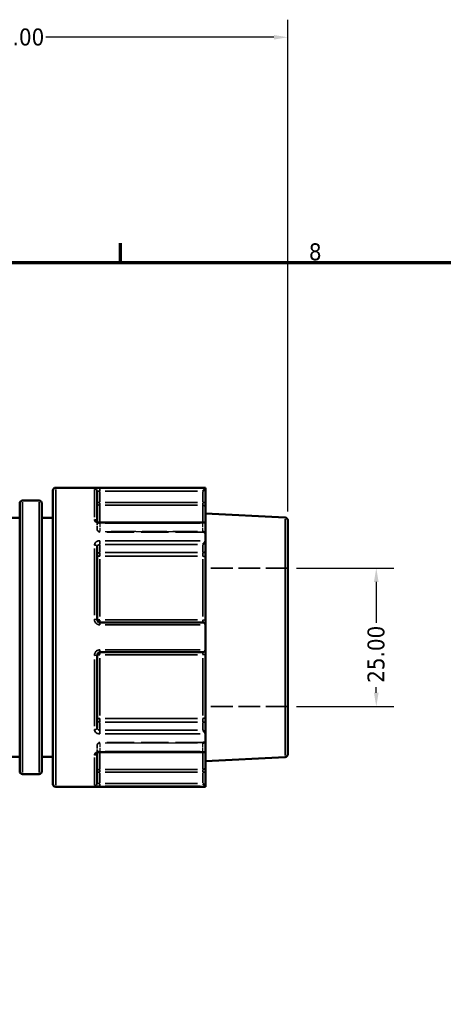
# Model space of a CAD drawing. Header units: millimetres. Extents: x 0 to 893, y 0 to 988.
# Tile 7 of 20: x 472 to 549, y 440 to 618. Entities that reach past the tile are written whole.
import ezdxf

# ---------------------------------------------------------------- set-up
doc = ezdxf.new("R2010")
doc.units = ezdxf.units.MM
doc.linetypes.add('DASHED', pattern=[0.2067, 0.1654, -0.0413])
for name, color, linetype, lineweight in [('Border (ANSI)', 7, 'Continuous', 70), ('Dimension (ANSI)', 7, 'Continuous', 25), ('Hidden (ANSI)', 7, 'DASHED', 35), ('Hidden Narrow (ANSI)', 7, 'DASHED', 25), ('Visible (ANSI)', 7, 'Continuous', 50), ('Visible Narrow (ANSI)', 7, 'Continuous', 35)]:
    doc.layers.add(name, color=color, linetype=linetype, lineweight=lineweight)
doc.styles.add('Note Text (ANSI)', font='tahoma.ttf')
doc.dimstyles.new('Default - mm (ANSI)', dxfattribs={"dimtxt": 3.048, "dimasz": 2.5, "dimexe": 3.175, "dimexo": 1.6002, "dimgap": 0.8, "dimtad": 0, "dimtoh": 1, "dimrnd": 1e-08, "dimzin": 4, "dimdsep": 46, "dimtxsty": 'Note Text (ANSI)', "dimcen": 0.09, "dimdle": 10, "dimclrd": 256, "dimclre": 256, "dimclrt": 256, "dimadec": 1, "dimazin": 1, "dimtfac": 1, "dimtofl": 0, "dimtmove": 0, "dimatfit": 3, "dimfxl": 1, "dimtolj": 1, "dimtzin": 4, "dimlwd": -1, "dimlwe": -1, "dimarcsym": 0})

# ---------------------------------------------------------------- blocks, each defined once
blk = doc.blocks.new('Borders Default Border')
at = {"layer": 'Border (ANSI)'}
blk.add_line((490.58, 574), (490.58, 577.45), dxfattribs=at)
at = {"layer": 'Border (ANSI)', "flags": 128}
blk.add_lwpolyline([(20, 20), (20, 574), (821, 574), (821, 20), (20, 20)], dxfattribs=at)
at = {"layer": 'Border (ANSI)', "insert": (524.63, 574.33), "char_height": 3.05, "attachment_point": 7, "style": 'Note Text (ANSI)'}
blk.add_mtext('8', dxfattribs=at)
blk = doc.blocks.new('*D9')
at = {"layer": 'Defpoints', "color": 0, "transparency": 16777216}
for p in [(520.8, 518.81), (520.8, 493.81), (536.8, 493.81)]:
    blk.add_point(p, dxfattribs=at)
at = {"layer": 'Dimension (ANSI)', "transparency": 16777216}
for p, q in [((522.4, 518.81), (539.97, 518.81)), ((536.8, 516.31), (536.8, 508.94)), ((536.8, 496.31), (536.8, 497.3)), ((522.4, 493.81), (539.97, 493.81))]:
    blk.add_line(p, q, dxfattribs=at)
for points in [[(536.38, 516.31), (537.22, 516.31), (536.8, 518.81)], [(536.38, 496.31), (537.22, 496.31), (536.8, 493.81)]]:
    blk.add_solid(points, dxfattribs=at)
at = {"layer": 'Dimension (ANSI)', "transparency": 16777216, "insert": (535.21, 498.1), "char_height": 3.048, "attachment_point": 1, "rotation": 90, "style": 'Note Text (ANSI)'}
blk.add_mtext('\\A1;25.00', dxfattribs=at)
blk = doc.blocks.new('*D10')
at = {"layer": 'Defpoints', "color": 0, "transparency": 16777216}
for p in [(520.8, 614.65), (414.8, 562.06), (520.8, 527.44)]:
    blk.add_point(p, dxfattribs=at)
at = {"layer": 'Dimension (ANSI)', "transparency": 16777216}
for p, q in [((414.8, 563.66), (414.8, 617.82)), ((520.8, 529.04), (520.8, 617.82)), ((417.3, 614.65), (463.46, 614.65)), ((518.3, 614.65), (477.14, 614.65))]:
    blk.add_line(p, q, dxfattribs=at)
for points in [[(417.3, 615.06), (417.3, 614.23), (414.8, 614.65)], [(518.3, 615.06), (518.3, 614.23), (520.8, 614.65)]]:
    blk.add_solid(points, dxfattribs=at)
at = {"layer": 'Dimension (ANSI)', "transparency": 16777216, "insert": (464.26, 616.23), "char_height": 3.048, "attachment_point": 1, "style": 'Note Text (ANSI)'}
blk.add_mtext('\\A1;106.00', dxfattribs=at)

msp = doc.modelspace()

# ---------------------------------------------------------------- linework, layer by layer
at = {"layer": 'Hidden (ANSI)', "ltscale": 0.083185}
msp.add_line((486.399, 527.202), (486.399, 527.175), dxfattribs=at)
at = {"layer": 'Hidden (ANSI)', "ltscale": 3.750024}
for p, q in [((486.399, 525.783), (486.399, 527.175)), ((486.399, 485.447), (486.399, 486.839))]:
    msp.add_line(p, q, dxfattribs=at)
at = {"layer": 'Hidden (ANSI)', "ltscale": 29.930656}
for p, q in [((505.459, 525.283), (486.899, 525.283)), ((505.459, 487.339), (486.899, 487.339))]:
    msp.add_line(p, q, dxfattribs=at)
at = {"layer": 'Hidden (ANSI)', "ltscale": 23.931623}
for p, q in [((520.799, 518.811), (505.959, 518.811)), ((520.799, 493.811), (505.959, 493.811))]:
    msp.add_line(p, q, dxfattribs=at)
at = {"layer": 'Hidden (ANSI)', "ltscale": 0.083281}
msp.add_line((486.399, 485.447), (486.399, 485.42), dxfattribs=at)
at = {"layer": 'Hidden (ANSI)', "ltscale": 1.495845}
for centre, start, end in [((486.899, 525.783), 180, 270), ((505.459, 524.783), 0, 90), ((486.899, 486.839), 90, 180), ((505.459, 487.839), 270, 0)]:
    msp.add_arc(centre, 0.5, start, end, dxfattribs=at)
at = {"layer": 'Hidden (ANSI)', "ltscale": 1.007576}
for centre, major_axis, start_param, end_param in [((505.459, 526.54), (0.462, 0.462), 0.3926991, 1.1780972), ((505.459, 486.082), (0.462, -0.462), 5.1050881, 5.8904862)]:
    msp.add_ellipse(centre, major_axis=major_axis, ratio=0.4142136, start_param=start_param, end_param=end_param, dxfattribs=at)
at = {"layer": 'Hidden (ANSI)', "ltscale": 0.48903}
msp.add_open_spline([(486.392, 527.211), (486.392, 527.211), (486.394, 527.207), (486.398, 527.194), (486.399, 527.185), (486.399, 527.175)], degree=3, knots=[0.124577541, 0.124577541, 0.124577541, 0.124577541, 0.140992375, 0.140992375, 0.157512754, 0.157512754, 0.157512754, 0.157512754], dxfattribs=at)
at = {"layer": 'Hidden (ANSI)', "ltscale": 0.487662}
msp.add_open_spline([(486.399, 527.175), (486.399, 527.194), (486.393, 527.21), (486.392, 527.211), (486.392, 527.211), (486.392, 527.211)], degree=3, knots=[0, 0, 0, 0, 0.031502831, 0.031502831, 0.032841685, 0.032841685, 0.032841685, 0.032841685], dxfattribs=at)
at = {"layer": 'Hidden (ANSI)', "ltscale": 2.105221}
msp.add_open_spline([(486.899, 485.582), (486.844, 485.582), (486.789, 485.577), (486.685, 485.56), (486.636, 485.548), (486.551, 485.519), (486.514, 485.502), (486.456, 485.47), (486.434, 485.454), (486.405, 485.428), (486.397, 485.418), (486.39, 485.408), (486.393, 485.411), (486.398, 485.427), (486.399, 485.437), (486.399, 485.447)], degree=3, knots=[0, 0, 0, 0, 0.02450984, 0.02450984, 0.04873565, 0.04873565, 0.07214944, 0.07214944, 0.09449088, 0.09449088, 0.11641991, 0.11641991, 0.14099237, 0.14099237, 0.15751275, 0.15751275, 0.15751275, 0.15751275], dxfattribs=at)
at = {"layer": 'Hidden (ANSI)', "ltscale": 0.488977}
msp.add_open_spline([(486.399, 485.447), (486.399, 485.428), (486.393, 485.412), (486.392, 485.411), (486.392, 485.411), (486.392, 485.411)], degree=3, knots=[0, 0, 0, 0, 0.031502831, 0.031502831, 0.032935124, 0.032935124, 0.032935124, 0.032935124], dxfattribs=at)
at = {"layer": 'Hidden Narrow (ANSI)', "ltscale": 0.071139}
for p, q in [((486.899, 526.895), (486.899, 526.92)), ((486.899, 485.701), (486.899, 485.727))]:
    msp.add_line(p, q, dxfattribs=at)
at = {"layer": 'Hidden Narrow (ANSI)', "ltscale": 3.550614}
for p, q in [((486.899, 526.82), (486.899, 525.502)), ((505.459, 525.502), (505.459, 526.82)), ((486.899, 487.119), (486.899, 485.801)), ((505.459, 485.801), (505.459, 487.119))]:
    msp.add_line(p, q, dxfattribs=at)
at = {"layer": 'Hidden Narrow (ANSI)', "ltscale": 26.937592}
for p, q in [((504.531, 526.894), (487.827, 526.894)), ((487.827, 525.429), (504.531, 525.429)), ((504.531, 525.386), (487.827, 525.386)), ((487.827, 487.236), (504.531, 487.236)), ((504.531, 487.193), (487.827, 487.193)), ((487.827, 485.728), (504.531, 485.728))]:
    msp.add_line(p, q, dxfattribs=at)
at = {"layer": 'Hidden Narrow (ANSI)', "ltscale": 0.490266}
for p, q in [((505.459, 526.901), (505.459, 527.033)), ((505.459, 485.589), (505.459, 485.721))]:
    msp.add_line(p, q, dxfattribs=at)
at = {"layer": 'Hidden Narrow (ANSI)', "ltscale": 0.673075}
for p, q in [((486.899, 525.283), (486.899, 525.415)), ((505.459, 525.415), (505.459, 525.283)), ((486.899, 487.206), (486.899, 487.339)), ((505.459, 487.339), (505.459, 487.206))]:
    msp.add_line(p, q, dxfattribs=at)
at = {"layer": 'Hidden Narrow (ANSI)', "ltscale": 0.062062}
msp.add_ellipse((485.899, 527.175), major_axis=(0.5, 0), ratio=0.7873189, start_param=0.0036263, end_param=0.0688989, dxfattribs=at)
at = {"layer": 'Hidden Narrow (ANSI)', "ltscale": 1.346251}
for centre, major_axis, ratio, start_param, end_param in [((486.899, 525.783), (-0.5, 0), 0.7071068, 0.0785398, 1.4922565), ((486.899, 525.783), (-0.5, 0), 0.7932537, 0.0785398, 1.4922565), ((505.459, 525.075), (0.5, 0), 0.7071068, 0.0785398, 1.4922565), ((505.459, 524.989), (0.5, 0), 0.7932537, 0.0785398, 1.4922565), ((486.899, 486.839), (-0.5, 0), 0.7932537, 4.7909288, 6.2046455), ((486.899, 486.839), (-0.5, 0), 0.7071068, 4.7909288, 6.2046455), ((505.459, 487.632), (0.5, 0), 0.7932537, 4.7909288, 6.2046455), ((505.459, 487.546), (0.5, 0), 0.7071068, 4.7909288, 6.2046455)]:
    msp.add_ellipse(centre, major_axis=major_axis, ratio=ratio, start_param=start_param, end_param=end_param, dxfattribs=at)
at = {"layer": 'Hidden Narrow (ANSI)', "ltscale": 0.062173}
msp.add_ellipse((485.899, 485.447), major_axis=(0.5, 0), ratio=0.7873189, start_param=6.2141633, end_param=6.2795526, dxfattribs=at)
at = {"layer": 'Hidden Narrow (ANSI)', "ltscale": 1.36077}
msp.add_open_spline([(486.899, 526.894), (486.866, 526.894), (486.833, 526.896), (486.749, 526.906), (486.699, 526.916), (486.593, 526.951), (486.541, 526.978), (486.446, 527.049), (486.412, 527.097), (486.4, 527.155), (486.399, 527.165), (486.399, 527.175)], degree=3, knots=[0, 0, 0, 0, 0.01979251, 0.01979251, 0.05146052, 0.05146052, 0.09262893, 0.09262893, 0.14614787, 0.14614787, 0.15751275, 0.15751275, 0.15751275, 0.15751275], dxfattribs=at)
at = {"layer": 'Hidden Narrow (ANSI)', "ltscale": 1.360673}
msp.add_open_spline([(486.399, 485.447), (486.399, 485.474), (486.407, 485.501), (486.446, 485.57), (486.489, 485.61), (486.621, 485.686), (486.719, 485.715), (486.849, 485.727), (486.874, 485.728), (486.899, 485.728)], degree=3, knots=[0, 0, 0, 0, 0.03042163, 0.03042163, 0.07909623, 0.07909623, 0.14237321, 0.14237321, 0.15751415, 0.15751415, 0.15751415, 0.15751415], dxfattribs=at)
at = {"layer": 'Visible (ANSI)'}
for p, q in [((478.399, 479.811), (478.399, 532.811)), ((505.959, 533.311), (478.899, 533.311)), ((486.399, 532.617), (486.399, 527.202)), ((505.957, 533.218), (505.459, 532.719)), ((505.959, 533.311), (505.959, 533.221)), ((505.959, 530.648), (505.959, 533.221)), ((472.399, 482.122), (472.399, 530.5)), ((475.899, 531), (472.899, 531)), ((476.399, 530.5), (476.399, 482.122)), ((505.959, 529.657), (505.959, 530.648)), ((505.959, 529.657), (505.959, 526.895)), ((520.325, 527.936), (505.959, 528.689)), ((472.399, 527.911), (468.606, 527.911)), ((478.399, 527.911), (476.399, 527.911)), ((505.813, 527.04), (486.899, 527.04)), ((505.959, 526.895), (505.959, 523.784)), ((520.799, 527.436), (520.799, 485.185)), ((505.959, 521.964), (505.959, 523.784)), ((486.399, 522.649), (486.399, 509.511)), ((505.959, 520.648), (505.959, 521.964)), ((505.959, 520.648), (505.959, 509.38)), ((505.459, 509.011), (486.899, 509.011)), ((505.959, 508.511), (505.959, 509.38)), ((505.959, 508.511), (505.959, 504.111)), ((486.399, 503.111), (486.399, 489.972)), ((486.899, 503.611), (505.459, 503.611)), ((505.959, 503.241), (505.959, 504.111)), ((505.959, 503.241), (505.959, 491.973)), ((505.959, 490.657), (505.959, 491.973)), ((505.959, 488.838), (505.959, 490.657)), ((505.959, 488.838), (505.959, 485.727)), ((486.399, 485.42), (486.399, 480.005)), ((486.899, 485.582), (505.813, 485.582)), ((505.959, 485.727), (505.959, 482.965)), ((472.399, 484.711), (468.606, 484.711)), ((478.399, 484.711), (476.399, 484.711)), ((520.325, 484.686), (505.959, 483.933)), ((505.959, 481.974), (505.959, 482.965)), ((505.959, 479.401), (505.959, 481.974)), ((475.899, 481.622), (472.899, 481.622)), ((505.959, 479.311), (478.899, 479.311)), ((505.459, 479.902), (505.957, 479.404)), ((505.959, 479.401), (505.959, 479.311))]:
    msp.add_line(p, q, dxfattribs=at)
for centre, start, end in [((478.899, 532.811), 90, 180), ((472.899, 530.5), 90, 180), ((475.899, 530.5), 0, 90), ((520.299, 527.436), 0, 87), ((505.459, 508.511), 4.76211, 90), ((505.459, 504.111), 270, 355.23789), ((520.299, 485.185), 273, 0), ((472.899, 482.122), 180, 270), ((475.899, 482.122), 270, 0), ((478.899, 479.811), 180, 270)]:
    msp.add_arc(centre, 0.5, start, end, dxfattribs=at)
for centre, major_axis, start_param, end_param in [((505.459, 526.54), (0.462, 0.462), 5.9736008, 6.6758844), ((505.459, 523.429), (-0.462, -0.462), 1.1780972, 2.665779), ((505.459, 489.193), (0.462, -0.462), 0.4758136, 1.9634954), ((505.459, 486.082), (0.462, -0.462), 5.8904862, 6.5927699)]:
    msp.add_ellipse(centre, major_axis=major_axis, ratio=0.4142136, start_param=start_param, end_param=end_param, dxfattribs=at)
for points in [[(505.959, 533.221), (505.959, 533.22), (505.958, 533.219), (505.957, 533.218)], [(505.957, 526.922), (505.958, 526.913), (505.959, 526.904), (505.959, 526.895)], [(505.959, 523.784), (505.959, 523.773), (505.958, 523.763), (505.957, 523.752)], [(505.957, 508.552), (505.958, 508.538), (505.959, 508.525), (505.959, 508.511)], [(505.959, 504.111), (505.959, 504.097), (505.958, 504.083), (505.957, 504.069)], [(505.957, 488.87), (505.958, 488.859), (505.959, 488.849), (505.959, 488.838)], [(505.959, 485.727), (505.959, 485.718), (505.958, 485.709), (505.957, 485.7)], [(505.957, 479.404), (505.958, 479.403), (505.959, 479.402), (505.959, 479.401)]]:
    msp.add_open_spline(points, degree=3, dxfattribs=at)
for points, knots in [([(486.899, 527.04), (486.844, 527.04), (486.789, 527.045), (486.685, 527.061), (486.636, 527.074), (486.551, 527.103), (486.514, 527.119), (486.456, 527.152), (486.434, 527.168), (486.405, 527.194), (486.397, 527.204), (486.393, 527.21), (486.392, 527.211), (486.392, 527.211)], [0, 0, 0, 0, 0.02450984, 0.02450984, 0.04873565, 0.04873565, 0.07214944, 0.07214944, 0.09449088, 0.09449088, 0.11641991, 0.11641991, 0.12457754, 0.12457754, 0.12457754, 0.12457754]), ([(486.899, 509.011), (486.866, 509.011), (486.834, 509.014), (486.75, 509.031), (486.7, 509.049), (486.595, 509.108), (486.543, 509.153), (486.448, 509.277), (486.414, 509.362), (486.4, 509.469), (486.399, 509.49), (486.399, 509.511)], [0, 0, 0, 0, 0.01963427, 0.01963427, 0.05104911, 0.05104911, 0.0918884, 0.0918884, 0.14497947, 0.14497947, 0.15751281, 0.15751281, 0.15751281, 0.15751281]), ([(486.399, 503.111), (486.399, 503.168), (486.409, 503.225), (486.458, 503.364), (486.513, 503.442), (486.672, 503.571), (486.785, 503.611), (486.899, 503.611)], [0, 0, 0, 0, 0.03435848, 0.03435848, 0.08933205, 0.08933205, 0.15751354, 0.15751354, 0.15751354, 0.15751354]), ([(486.392, 485.411), (486.392, 485.411), (486.398, 485.42), (486.426, 485.447), (486.445, 485.462), (486.497, 485.494), (486.53, 485.51), (486.607, 485.539), (486.651, 485.552), (486.749, 485.572), (486.803, 485.579), (486.871, 485.581), (486.885, 485.582), (486.899, 485.582)], [0.03293512, 0.03293512, 0.03293512, 0.03293512, 0.05971916, 0.05971916, 0.08175749, 0.08175749, 0.10395199, 0.10395199, 0.1271525, 0.1271525, 0.15122998, 0.15122998, 0.15751415, 0.15751415, 0.15751415, 0.15751415])]:
    msp.add_open_spline(points, degree=3, knots=knots, dxfattribs=at)
at = {"layer": 'Visible Narrow (ANSI)'}
for p, q in [((478.899, 532.978), (478.899, 479.643)), ((485.899, 528.013), (485.899, 533.015)), ((486.899, 532.757), (486.899, 533.213)), ((486.899, 530.752), (486.899, 532.616)), ((487.827, 532.719), (504.531, 532.719)), ((505.004, 533.218), (487.852, 533.218)), ((505.459, 532.616), (505.459, 530.752)), ((472.899, 530.696), (472.899, 481.926)), ((475.899, 481.926), (475.899, 530.696)), ((486.86, 530.648), (486.401, 530.648)), ((486.899, 530.158), (486.899, 530.612)), ((486.899, 530.085), (486.899, 527.28)), ((504.531, 530.648), (487.827, 530.648)), ((487.827, 530.152), (504.531, 530.152)), ((505.459, 530.612), (505.459, 530.158)), ((505.459, 527.28), (505.459, 530.085)), ((505.957, 530.648), (505.498, 530.648)), ((486.899, 526.933), (486.899, 527.04)), ((487.852, 526.922), (505.004, 526.922)), ((520.325, 484.952), (520.325, 527.669)), ((486.899, 523.103), (486.899, 523.723)), ((486.899, 521.684), (486.899, 523.002)), ((487.827, 523.075), (504.531, 523.075)), ((505.004, 523.752), (487.852, 523.752)), ((505.459, 523.002), (505.459, 521.684)), ((485.899, 510.298), (485.899, 522.374)), ((486.899, 520.982), (486.899, 521.584)), ((504.531, 521.611), (487.827, 521.611)), ((487.827, 520.953), (504.531, 520.953)), ((505.459, 521.584), (505.459, 520.982)), ((486.899, 520.448), (486.899, 510.069)), ((505.459, 510.069), (505.459, 520.448)), ((486.899, 509.012), (486.899, 509.41)), ((486.899, 508.589), (486.899, 509.009)), ((504.531, 509.446), (487.827, 509.446)), ((487.852, 508.552), (505.004, 508.552)), ((505.459, 509.41), (505.459, 509.012)), ((486.899, 503.612), (486.899, 504.032)), ((486.899, 503.212), (486.899, 503.61)), ((487.827, 503.176), (504.531, 503.176)), ((505.004, 504.069), (487.852, 504.069)), ((505.459, 503.61), (505.459, 503.212)), ((485.899, 490.248), (485.899, 502.324)), ((486.899, 502.553), (486.899, 492.174)), ((505.459, 492.174), (505.459, 502.553)), ((486.899, 491.037), (486.899, 491.64)), ((486.899, 489.62), (486.899, 490.938)), ((504.531, 491.669), (487.827, 491.669)), ((487.827, 491.011), (504.531, 491.011)), ((505.459, 491.64), (505.459, 491.037)), ((505.459, 490.938), (505.459, 489.62)), ((486.899, 488.899), (486.899, 489.519)), ((504.531, 489.546), (487.827, 489.546)), ((487.852, 488.87), (505.004, 488.87)), ((486.899, 485.582), (486.899, 485.689)), ((486.899, 485.342), (486.899, 482.537)), ((505.004, 485.7), (487.852, 485.7)), ((505.459, 482.537), (505.459, 485.342)), ((485.899, 479.607), (485.899, 484.609)), ((486.401, 481.974), (486.86, 481.974)), ((486.899, 482.01), (486.899, 482.463)), ((486.899, 480.006), (486.899, 481.87)), ((504.531, 482.469), (487.827, 482.469)), ((487.827, 481.974), (504.531, 481.974)), ((505.459, 482.463), (505.459, 482.01)), ((505.459, 481.87), (505.459, 480.006)), ((505.498, 481.974), (505.957, 481.974)), ((486.899, 479.409), (486.899, 479.865)), ((504.531, 479.902), (487.827, 479.902)), ((487.852, 479.404), (505.004, 479.404))]:
    msp.add_line(p, q, dxfattribs=at)
for centre, major_axis, ratio, start_param, end_param in [((485.899, 532.617), (0.5, 0), 0.9926824, 0.0785398, 1.4922565), ((486.899, 530.648), (-0.5, 0), 0.9914662, 0.0785398, 1.4922565), ((505.459, 529.657), (0.5, 0), 0.9914662, 0.0785398, 1.4922565), ((485.899, 527.175), (0.5, 0), 0.7873189, 0.1474387, 1.4958828), ((485.899, 522.649), (0.5, 0), 0.616546, 0.0785398, 1.4922565), ((486.899, 521.257), (-0.5, 0), 0.7071068, 4.7909288, 6.2046455), ((486.899, 521.257), (-0.5, 0), 0.6088913, 0.0785398, 1.4922565), ((505.459, 521.964), (0.5, 0), 0.7071068, 4.7909288, 6.2046455), ((505.459, 520.648), (0.5, 0), 0.6088913, 0.0785398, 1.4922565), ((485.899, 509.511), (0.5, 0), 0.1207547, 0.0785398, 1.4922565), ((486.899, 509.511), (-0.5, 0), 0.1303639, 0.0785398, 1.4922565), ((505.459, 509.38), (0.5, 0), 0.1303639, 0.0785398, 1.4922565), ((485.899, 503.111), (0.5, 0), 0.1207547, 4.7909288, 6.2046455), ((486.899, 503.111), (-0.5, 0), 0.1303639, 4.7909288, 6.2046455), ((505.459, 503.241), (0.5, 0), 0.1303639, 4.7909288, 6.2046455), ((486.899, 491.365), (-0.5, 0), 0.6088913, 4.7909288, 6.2046455), ((486.899, 491.365), (-0.5, 0), 0.7071068, 0.0785398, 1.4922565), ((505.459, 491.973), (0.5, 0), 0.6088913, 4.7909288, 6.2046455), ((505.459, 490.657), (0.5, 0), 0.7071068, 0.0785398, 1.4922565), ((485.899, 489.972), (0.5, 0), 0.616546, 4.7909288, 6.2046455), ((485.899, 485.447), (0.5, 0), 0.7873189, 4.7872961, 6.1356235), ((486.899, 481.974), (-0.5, 0), 0.9914662, 4.7909288, 6.2046455), ((505.459, 482.965), (0.5, 0), 0.9914662, 4.7909288, 6.2046455), ((485.899, 480.005), (0.5, 0), 0.9926824, 4.7909288, 6.2046455)]:
    msp.add_ellipse(centre, major_axis=major_axis, ratio=ratio, start_param=start_param, end_param=end_param, dxfattribs=at)
for points, knots in [([(486.899, 533.218), (486.672, 533.218), (486.445, 533.211), (486.127, 533.187), (486.018, 533.172), (485.919, 533.141), (485.899, 533.127), (485.899, 533.113)], [-0.15751354, -0.15751354, -0.15751354, -0.15751354, -0.08933205, -0.08933205, -0.03435848, -0.03435848, 0, 0, 0, 0]), ([(486.399, 532.617), (486.399, 532.631), (486.409, 532.644), (486.458, 532.674), (486.513, 532.689), (486.672, 532.713), (486.785, 532.719), (486.899, 532.719)], [0, 0, 0, 0, 0.03435848, 0.03435848, 0.08933205, 0.08933205, 0.15751354, 0.15751354, 0.15751354, 0.15751354]), ([(485.899, 527.568), (485.899, 527.545), (485.901, 527.521), (485.925, 527.385), (485.993, 527.275), (486.182, 527.112), (486.288, 527.051), (486.499, 526.973), (486.599, 526.948), (486.767, 526.926), (486.833, 526.922), (486.899, 526.922)], [-0.15751275, -0.15751275, -0.15751275, -0.15751275, -0.14614787, -0.14614787, -0.09262893, -0.09262893, -0.05146052, -0.05146052, -0.01979251, -0.01979251, 0, 0, 0, 0]), ([(486.899, 523.752), (486.849, 523.752), (486.798, 523.749), (486.54, 523.718), (486.342, 523.64), (486.078, 523.433), (485.992, 523.32), (485.914, 523.12), (485.899, 523.039), (485.899, 522.958)], [-0.15751415, -0.15751415, -0.15751415, -0.15751415, -0.14237321, -0.14237321, -0.07909623, -0.07909623, -0.03042163, -0.03042163, 0, 0, 0, 0]), ([(486.399, 522.649), (486.399, 522.694), (486.407, 522.737), (486.446, 522.845), (486.489, 522.906), (486.621, 523.016), (486.719, 523.057), (486.849, 523.074), (486.874, 523.075), (486.899, 523.075)], [0, 0, 0, 0, 0.03042163, 0.03042163, 0.07909623, 0.07909623, 0.14237321, 0.14237321, 0.15751415, 0.15751415, 0.15751415, 0.15751415]), ([(485.899, 509.571), (485.899, 509.529), (485.902, 509.487), (485.929, 509.267), (485.997, 509.095), (486.187, 508.843), (486.292, 508.75), (486.502, 508.63), (486.601, 508.593), (486.768, 508.559), (486.834, 508.552), (486.899, 508.552)], [-0.15751281, -0.15751281, -0.15751281, -0.15751281, -0.14497947, -0.14497947, -0.0918884, -0.0918884, -0.05104911, -0.05104911, -0.01963427, -0.01963427, 0, 0, 0, 0]), ([(486.899, 504.069), (486.672, 504.069), (486.445, 503.987), (486.127, 503.724), (486.018, 503.567), (485.919, 503.282), (485.899, 503.166), (485.899, 503.05)], [-0.15751354, -0.15751354, -0.15751354, -0.15751354, -0.08933205, -0.08933205, -0.03435848, -0.03435848, 0, 0, 0, 0]), ([(485.899, 489.664), (485.899, 489.634), (485.901, 489.603), (485.925, 489.432), (485.993, 489.295), (486.182, 489.097), (486.288, 489.024), (486.499, 488.93), (486.599, 488.901), (486.767, 488.875), (486.833, 488.87), (486.899, 488.87)], [-0.15751275, -0.15751275, -0.15751275, -0.15751275, -0.14614787, -0.14614787, -0.09262893, -0.09262893, -0.05146052, -0.05146052, -0.01979251, -0.01979251, 0, 0, 0, 0]), ([(486.899, 489.546), (486.866, 489.546), (486.833, 489.549), (486.749, 489.563), (486.699, 489.578), (486.593, 489.628), (486.541, 489.667), (486.446, 489.773), (486.412, 489.846), (486.4, 489.939), (486.399, 489.956), (486.399, 489.972)], [0, 0, 0, 0, 0.01979251, 0.01979251, 0.05146052, 0.05146052, 0.09262893, 0.09262893, 0.14614787, 0.14614787, 0.15751275, 0.15751275, 0.15751275, 0.15751275]), ([(486.899, 485.7), (486.849, 485.7), (486.798, 485.697), (486.54, 485.671), (486.342, 485.605), (486.078, 485.434), (485.992, 485.342), (485.914, 485.181), (485.899, 485.117), (485.899, 485.053)], [-0.15751415, -0.15751415, -0.15751415, -0.15751415, -0.14237321, -0.14237321, -0.07909623, -0.07909623, -0.03042163, -0.03042163, 0, 0, 0, 0]), ([(486.899, 479.902), (486.866, 479.902), (486.834, 479.903), (486.75, 479.906), (486.7, 479.909), (486.595, 479.919), (486.543, 479.927), (486.448, 479.952), (486.414, 479.97), (486.4, 479.995), (486.399, 480), (486.399, 480.005)], [0, 0, 0, 0, 0.01963427, 0.01963427, 0.05104911, 0.05104911, 0.0918884, 0.0918884, 0.14497947, 0.14497947, 0.15751281, 0.15751281, 0.15751281, 0.15751281]), ([(485.899, 479.508), (485.899, 479.503), (485.902, 479.498), (485.929, 479.473), (485.997, 479.454), (486.187, 479.43), (486.292, 479.421), (486.502, 479.411), (486.601, 479.407), (486.768, 479.405), (486.834, 479.404), (486.899, 479.404)], [-0.15751281, -0.15751281, -0.15751281, -0.15751281, -0.14497947, -0.14497947, -0.0918884, -0.0918884, -0.05104911, -0.05104911, -0.01963427, -0.01963427, 0, 0, 0, 0])]:
    msp.add_open_spline(points, degree=3, knots=knots, dxfattribs=at)

# ---------------------------------------------------------------- block references
msp.add_blockref('Borders Default Border', (0, 0))

# ---------------------------------------------------------------- dimensions: what is measured, and where the dimension line sits
at = {"layer": 'Dimension (ANSI)'}
dim = msp.add_linear_dim(base=(520.799, 614.648), p1=(414.799, 562.061), p2=(520.799, 527.436), dimstyle='Default - mm (ANSI)', override={"dimgap": 0.8, "dimtoh": 0, "dimdec": 2, "dimtol": 0, "dimlim": 0, "dimtp": 0, "dimtm": 0, "dimtdec": 2, "dimatfit": 1}, dxfattribs=at)
dim.commit()
dim.dimension.update_dxf_attribs({"geometry": '*D10', "text_midpoint": (470.299, 614.648), "dimtype": 160})
dim = msp.add_linear_dim(base=(536.799, 493.811), p1=(520.799, 518.811), p2=(520.799, 493.811), angle=90, dimstyle='Default - mm (ANSI)', override={"dimgap": 0.8, "dimtoh": 0, "dimdec": 2, "dimtol": 0, "dimlim": 0, "dimtp": 0, "dimtm": 0, "dimtdec": 2, "dimatfit": 1}, dxfattribs=at)
dim.commit()
dim.dimension.update_dxf_attribs({"geometry": '*D9', "text_midpoint": (536.799, 503.12), "dimtype": 160})

doc.saveas('drawing.dxf')
